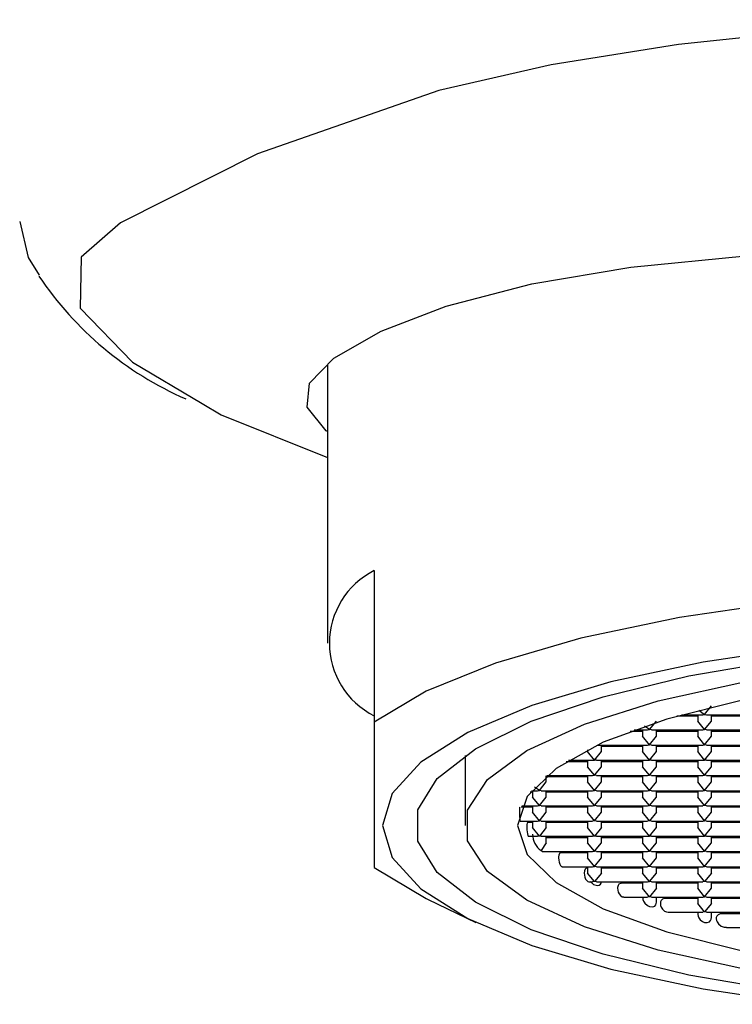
# Model space of a CAD drawing. Header units: millimetres. Extents: x 4232.774 to 4233.053, y 1937.857 to 1937.963.
# Tile 3 of 9: x 4232.891 to 4232.904, y 1937.857 to 1937.875. Entities that reach past the tile are written whole.
import ezdxf

# ---------------------------------------------------------------- set-up
doc = ezdxf.new("R2010")
doc.units = ezdxf.units.MM
doc.layers.add('SANINDUSA', color=3, linetype='Continuous')

msp = doc.modelspace()

# ---------------------------------------------------------------- linework, layer by layer
at = {"layer": 'SANINDUSA'}
for p, q in [((4232.896773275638, 1937.868536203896), (4232.896773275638, 1937.863487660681)), ((4232.897623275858, 1937.864804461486), (4232.897623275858, 1937.86205270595)), ((4232.90362281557, 1937.862195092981), (4232.903747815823, 1937.862349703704)), ((4232.903497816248, 1937.862164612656), (4232.903115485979, 1937.862164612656)), ((4232.903205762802, 1937.862190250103), (4232.903588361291, 1937.862190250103)), ((4232.903497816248, 1937.862190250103), (4232.903497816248, 1937.86207406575)), ((4232.903520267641, 1937.862274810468), (4232.90362281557, 1937.862195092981)), ((4232.903588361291, 1937.862190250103), (4232.90362281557, 1937.862195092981)), ((4232.90362281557, 1937.862195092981), (4232.90365727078, 1937.862190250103)), ((4232.90365727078, 1937.862190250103), (4232.904588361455, 1937.862190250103)), ((4232.903747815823, 1937.86207406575), (4232.903747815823, 1937.862190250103)), ((4232.904497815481, 1937.862164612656), (4232.903747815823, 1937.862164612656)), ((4232.897623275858, 1937.86205270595), (4232.897623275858, 1937.859419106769)), ((4232.902622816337, 1937.861919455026), (4232.902532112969, 1937.861981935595)), ((4232.902622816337, 1937.861919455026), (4232.902747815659, 1937.86207406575)), ((4232.90362281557, 1937.861919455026), (4232.903497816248, 1937.86207406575)), ((4232.90362281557, 1937.861919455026), (4232.903747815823, 1937.86207406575)), ((4232.902497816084, 1937.861888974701), (4232.902271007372, 1937.861888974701)), ((4232.902340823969, 1937.861914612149), (4232.902588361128, 1937.861914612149)), ((4232.902497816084, 1937.861914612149), (4232.902497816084, 1937.86179843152)), ((4232.902622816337, 1937.861643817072), (4232.902497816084, 1937.86179843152)), ((4232.902588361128, 1937.861914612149), (4232.902622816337, 1937.861919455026)), ((4232.902657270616, 1937.861914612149), (4232.902622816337, 1937.861919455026)), ((4232.902622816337, 1937.861643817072), (4232.902747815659, 1937.86179843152)), ((4232.902657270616, 1937.861914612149), (4232.903588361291, 1937.861914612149)), ((4232.902747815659, 1937.86179843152), (4232.902747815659, 1937.861914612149)), ((4232.903497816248, 1937.861888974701), (4232.902747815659, 1937.861888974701)), ((4232.903497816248, 1937.861914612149), (4232.903497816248, 1937.86179843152)), ((4232.90362281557, 1937.861643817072), (4232.903497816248, 1937.86179843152)), ((4232.903588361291, 1937.861914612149), (4232.90362281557, 1937.861919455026)), ((4232.90365727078, 1937.861914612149), (4232.90362281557, 1937.861919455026)), ((4232.90362281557, 1937.861643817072), (4232.903747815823, 1937.86179843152)), ((4232.90365727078, 1937.861914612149), (4232.904588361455, 1937.861914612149)), ((4232.903747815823, 1937.86179843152), (4232.903747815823, 1937.861914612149)), ((4232.904497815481, 1937.861888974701), (4232.903747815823, 1937.861888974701)), ((4232.901669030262, 1937.861638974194), (4232.902588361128, 1937.861638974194)), ((4232.901747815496, 1937.861522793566), (4232.901747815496, 1937.861638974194)), ((4232.902497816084, 1937.861613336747), (4232.901747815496, 1937.861613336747)), ((4232.902497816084, 1937.861638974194), (4232.902497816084, 1937.861522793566)), ((4232.902588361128, 1937.861638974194), (4232.902622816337, 1937.861643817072)), ((4232.902657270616, 1937.861638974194), (4232.902622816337, 1937.861643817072)), ((4232.902657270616, 1937.861638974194), (4232.903588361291, 1937.861638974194)), ((4232.902747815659, 1937.861522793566), (4232.902747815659, 1937.861638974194)), ((4232.903497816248, 1937.861613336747), (4232.902747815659, 1937.861613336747)), ((4232.903497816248, 1937.861638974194), (4232.903497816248, 1937.861522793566)), ((4232.903588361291, 1937.861638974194), (4232.90362281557, 1937.861643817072)), ((4232.90365727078, 1937.861638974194), (4232.90362281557, 1937.861643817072)), ((4232.90365727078, 1937.861638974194), (4232.904588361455, 1937.861638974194)), ((4232.903747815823, 1937.861522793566), (4232.903747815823, 1937.861638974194)), ((4232.904497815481, 1937.861613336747), (4232.903747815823, 1937.861613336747)), ((4232.899273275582, 1937.861451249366), (4232.899273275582, 1937.860180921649)), ((4232.90149781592, 1937.861555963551), (4232.90149781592, 1937.861522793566)), ((4232.901622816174, 1937.861368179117), (4232.90149781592, 1937.861522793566)), ((4232.901622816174, 1937.861368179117), (4232.901747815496, 1937.861522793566)), ((4232.902622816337, 1937.861368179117), (4232.902497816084, 1937.861522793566)), ((4232.902622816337, 1937.861368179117), (4232.902747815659, 1937.861522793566)), ((4232.90362281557, 1937.861368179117), (4232.903497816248, 1937.861522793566)), ((4232.90362281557, 1937.861368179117), (4232.903747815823, 1937.861522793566)), ((4232.90149781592, 1937.861337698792), (4232.901107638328, 1937.861337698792)), ((4232.901149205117, 1937.86136333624), (4232.901588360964, 1937.86136333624)), ((4232.90149781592, 1937.86136333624), (4232.90149781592, 1937.861247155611)), ((4232.901622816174, 1937.861092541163), (4232.90149781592, 1937.861247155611)), ((4232.901588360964, 1937.86136333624), (4232.901622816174, 1937.861368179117)), ((4232.901657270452, 1937.86136333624), (4232.901622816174, 1937.861368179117)), ((4232.901622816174, 1937.861092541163), (4232.901747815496, 1937.861247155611)), ((4232.901657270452, 1937.86136333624), (4232.902588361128, 1937.86136333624)), ((4232.901747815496, 1937.861247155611), (4232.901747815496, 1937.86136333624)), ((4232.902497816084, 1937.861337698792), (4232.901747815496, 1937.861337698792)), ((4232.902497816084, 1937.86136333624), (4232.902497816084, 1937.861247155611)), ((4232.902622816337, 1937.861092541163), (4232.902497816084, 1937.861247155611)), ((4232.902588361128, 1937.86136333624), (4232.902622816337, 1937.861368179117)), ((4232.902657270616, 1937.86136333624), (4232.902622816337, 1937.861368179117)), ((4232.902622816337, 1937.861092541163), (4232.902747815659, 1937.861247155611)), ((4232.902657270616, 1937.86136333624), (4232.903588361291, 1937.86136333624)), ((4232.902747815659, 1937.861247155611), (4232.902747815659, 1937.86136333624)), ((4232.903497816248, 1937.861337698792), (4232.902747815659, 1937.861337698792)), ((4232.903497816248, 1937.86136333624), (4232.903497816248, 1937.861247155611)), ((4232.90362281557, 1937.861092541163), (4232.903497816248, 1937.861247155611)), ((4232.903588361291, 1937.86136333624), (4232.90362281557, 1937.861368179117)), ((4232.90365727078, 1937.86136333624), (4232.90362281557, 1937.861368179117)), ((4232.90362281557, 1937.861092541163), (4232.903747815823, 1937.861247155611)), ((4232.90365727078, 1937.86136333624), (4232.904588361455, 1937.86136333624)), ((4232.903747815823, 1937.861247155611), (4232.903747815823, 1937.86136333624)), ((4232.904497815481, 1937.861337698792), (4232.903747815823, 1937.861337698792)), ((4232.900747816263, 1937.860971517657), (4232.900747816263, 1937.861079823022)), ((4232.90149781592, 1937.861062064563), (4232.900747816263, 1937.861062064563)), ((4232.900757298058, 1937.861087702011), (4232.901588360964, 1937.861087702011)), ((4232.90149781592, 1937.861087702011), (4232.90149781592, 1937.860971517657)), ((4232.901588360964, 1937.861087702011), (4232.901622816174, 1937.861092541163)), ((4232.901657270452, 1937.861087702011), (4232.901622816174, 1937.861092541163)), ((4232.901657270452, 1937.861087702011), (4232.902588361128, 1937.861087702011)), ((4232.901747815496, 1937.860971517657), (4232.901747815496, 1937.861087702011)), ((4232.902497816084, 1937.861062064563), (4232.901747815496, 1937.861062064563)), ((4232.902497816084, 1937.861087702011), (4232.902497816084, 1937.860971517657)), ((4232.902588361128, 1937.861087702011), (4232.902622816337, 1937.861092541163)), ((4232.902657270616, 1937.861087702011), (4232.902622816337, 1937.861092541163)), ((4232.902657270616, 1937.861087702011), (4232.903588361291, 1937.861087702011)), ((4232.902747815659, 1937.860971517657), (4232.902747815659, 1937.861087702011)), ((4232.903497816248, 1937.861062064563), (4232.902747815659, 1937.861062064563)), ((4232.903497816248, 1937.861087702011), (4232.903497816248, 1937.860971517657)), ((4232.903588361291, 1937.861087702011), (4232.90362281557, 1937.861092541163)), ((4232.90365727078, 1937.861087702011), (4232.90362281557, 1937.861092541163)), ((4232.90365727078, 1937.861087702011), (4232.904588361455, 1937.861087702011)), ((4232.903747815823, 1937.860971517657), (4232.903747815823, 1937.861087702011)), ((4232.904497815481, 1937.861062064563), (4232.903747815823, 1937.861062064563)), ((4232.90062281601, 1937.860816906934), (4232.900534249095, 1937.860876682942)), ((4232.90062281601, 1937.860816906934), (4232.900747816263, 1937.860971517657)), ((4232.901622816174, 1937.860816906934), (4232.90149781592, 1937.860971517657)), ((4232.901622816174, 1937.860816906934), (4232.901747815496, 1937.860971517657)), ((4232.902622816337, 1937.860816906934), (4232.902497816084, 1937.860971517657)), ((4232.902622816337, 1937.860816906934), (4232.902747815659, 1937.860971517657)), ((4232.90362281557, 1937.860816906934), (4232.903497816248, 1937.860971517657)), ((4232.90362281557, 1937.860816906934), (4232.903747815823, 1937.860971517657)), ((4232.900497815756, 1937.860786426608), (4232.900457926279, 1937.860786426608)), ((4232.900478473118, 1937.860812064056), (4232.9005883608, 1937.860812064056)), ((4232.900497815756, 1937.860812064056), (4232.900497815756, 1937.860695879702)), ((4232.90062281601, 1937.860541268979), (4232.900497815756, 1937.860695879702)), ((4232.9005883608, 1937.860812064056), (4232.90062281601, 1937.860816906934)), ((4232.900657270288, 1937.860812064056), (4232.90062281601, 1937.860816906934)), ((4232.90062281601, 1937.860541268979), (4232.900747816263, 1937.860695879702)), ((4232.900657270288, 1937.860812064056), (4232.901588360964, 1937.860812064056)), ((4232.900747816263, 1937.860695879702), (4232.900747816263, 1937.860812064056)), ((4232.90149781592, 1937.860786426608), (4232.900747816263, 1937.860786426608)), ((4232.90149781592, 1937.860812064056), (4232.90149781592, 1937.860695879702)), ((4232.901622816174, 1937.860541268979), (4232.90149781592, 1937.860695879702)), ((4232.901588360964, 1937.860812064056), (4232.901622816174, 1937.860816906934)), ((4232.901657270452, 1937.860812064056), (4232.901622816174, 1937.860816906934)), ((4232.901622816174, 1937.860541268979), (4232.901747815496, 1937.860695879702)), ((4232.901657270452, 1937.860812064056), (4232.902588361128, 1937.860812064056)), ((4232.901747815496, 1937.860695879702), (4232.901747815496, 1937.860812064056)), ((4232.902497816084, 1937.860786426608), (4232.901747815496, 1937.860786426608)), ((4232.902497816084, 1937.860812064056), (4232.902497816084, 1937.860695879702)), ((4232.902622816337, 1937.860541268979), (4232.902497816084, 1937.860695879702)), ((4232.902588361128, 1937.860812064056), (4232.902622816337, 1937.860816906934)), ((4232.902657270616, 1937.860812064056), (4232.902622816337, 1937.860816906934)), ((4232.902622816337, 1937.860541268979), (4232.902747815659, 1937.860695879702)), ((4232.902657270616, 1937.860812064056), (4232.903588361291, 1937.860812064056)), ((4232.902747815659, 1937.860695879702), (4232.902747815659, 1937.860812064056)), ((4232.903497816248, 1937.860786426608), (4232.902747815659, 1937.860786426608)), ((4232.903497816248, 1937.860812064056), (4232.903497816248, 1937.860695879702)), ((4232.90362281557, 1937.860541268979), (4232.903497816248, 1937.860695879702)), ((4232.903588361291, 1937.860812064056), (4232.90362281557, 1937.860816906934)), ((4232.90365727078, 1937.860812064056), (4232.90362281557, 1937.860816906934)), ((4232.90362281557, 1937.860541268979), (4232.903747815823, 1937.860695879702)), ((4232.90365727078, 1937.860812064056), (4232.904588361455, 1937.860812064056)), ((4232.903747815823, 1937.860695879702), (4232.903747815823, 1937.860812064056)), ((4232.904497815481, 1937.860786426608), (4232.903747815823, 1937.860786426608)), ((4232.900497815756, 1937.860510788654), (4232.900292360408, 1937.860510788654)), ((4232.900303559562, 1937.860536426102), (4232.9005883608, 1937.860536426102)), ((4232.900497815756, 1937.860536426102), (4232.900497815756, 1937.860420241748)), ((4232.9005883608, 1937.860536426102), (4232.90062281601, 1937.860541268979)), ((4232.900657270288, 1937.860536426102), (4232.90062281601, 1937.860541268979)), ((4232.900657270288, 1937.860536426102), (4232.901588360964, 1937.860536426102)), ((4232.900747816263, 1937.860420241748), (4232.900747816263, 1937.860536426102)), ((4232.90149781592, 1937.860510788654), (4232.900747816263, 1937.860510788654)), ((4232.90149781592, 1937.860536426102), (4232.90149781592, 1937.860420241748)), ((4232.901588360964, 1937.860536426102), (4232.901622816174, 1937.860541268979)), ((4232.901657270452, 1937.860536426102), (4232.901622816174, 1937.860541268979)), ((4232.901657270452, 1937.860536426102), (4232.902588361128, 1937.860536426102)), ((4232.901747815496, 1937.860420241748), (4232.901747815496, 1937.860536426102)), ((4232.902497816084, 1937.860510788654), (4232.901747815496, 1937.860510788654)), ((4232.902497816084, 1937.860536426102), (4232.902497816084, 1937.860420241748)), ((4232.902588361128, 1937.860536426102), (4232.902622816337, 1937.860541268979)), ((4232.902657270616, 1937.860536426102), (4232.902622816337, 1937.860541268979)), ((4232.902657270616, 1937.860536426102), (4232.903588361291, 1937.860536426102)), ((4232.902747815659, 1937.860420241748), (4232.902747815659, 1937.860536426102)), ((4232.903497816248, 1937.860510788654), (4232.902747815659, 1937.860510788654)), ((4232.903497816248, 1937.860536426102), (4232.903497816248, 1937.860420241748)), ((4232.90362281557, 1937.860541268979), (4232.903588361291, 1937.860536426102)), ((4232.90365727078, 1937.860536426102), (4232.90362281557, 1937.860541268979)), ((4232.90365727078, 1937.860536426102), (4232.904588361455, 1937.860536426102)), ((4232.903747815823, 1937.860420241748), (4232.903747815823, 1937.860536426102)), ((4232.904497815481, 1937.860510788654), (4232.903747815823, 1937.860510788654)), ((4232.90062281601, 1937.860265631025), (4232.900497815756, 1937.860420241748)), ((4232.90062281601, 1937.860265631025), (4232.900747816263, 1937.860420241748)), ((4232.901622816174, 1937.860265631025), (4232.90149781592, 1937.860420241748)), ((4232.901622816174, 1937.860265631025), (4232.901747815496, 1937.860420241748)), ((4232.902622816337, 1937.860265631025), (4232.902497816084, 1937.860420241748)), ((4232.902747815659, 1937.860420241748), (4232.902622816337, 1937.860265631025)), ((4232.90362281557, 1937.860265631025), (4232.903497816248, 1937.860420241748)), ((4232.90362281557, 1937.860265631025), (4232.903747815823, 1937.860420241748)), ((4232.900271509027, 1937.860265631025), (4232.900274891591, 1937.860261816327)), ((4232.900274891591, 1937.860260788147), (4232.9005883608, 1937.860260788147)), ((4232.900497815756, 1937.8602351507), (4232.900410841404, 1937.8602351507)), ((4232.900497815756, 1937.860260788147), (4232.900497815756, 1937.860144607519)), ((4232.90062281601, 1937.85998999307), (4232.900497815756, 1937.860144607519)), ((4232.9005883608, 1937.860260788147), (4232.90062281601, 1937.860265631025)), ((4232.900657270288, 1937.860260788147), (4232.90062281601, 1937.860265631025)), ((4232.900747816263, 1937.860144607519), (4232.90062281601, 1937.85998999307)), ((4232.900657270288, 1937.860260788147), (4232.901588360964, 1937.860260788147)), ((4232.900747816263, 1937.860144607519), (4232.900747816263, 1937.860260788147)), ((4232.90149781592, 1937.8602351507), (4232.900747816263, 1937.8602351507)), ((4232.90149781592, 1937.860260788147), (4232.90149781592, 1937.860144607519)), ((4232.901622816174, 1937.85998999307), (4232.90149781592, 1937.860144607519)), ((4232.901622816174, 1937.860265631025), (4232.901588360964, 1937.860260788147)), ((4232.901657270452, 1937.860260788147), (4232.901622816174, 1937.860265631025)), ((4232.901747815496, 1937.860144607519), (4232.901622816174, 1937.85998999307)), ((4232.901657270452, 1937.860260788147), (4232.902588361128, 1937.860260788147)), ((4232.901747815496, 1937.860144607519), (4232.901747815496, 1937.860260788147)), ((4232.902497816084, 1937.8602351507), (4232.901747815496, 1937.8602351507)), ((4232.902497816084, 1937.860260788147), (4232.902497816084, 1937.860144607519)), ((4232.902622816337, 1937.85998999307), (4232.902497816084, 1937.860144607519)), ((4232.902622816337, 1937.860265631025), (4232.902588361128, 1937.860260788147)), ((4232.902657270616, 1937.860260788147), (4232.902622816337, 1937.860265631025)), ((4232.902622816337, 1937.85998999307), (4232.902747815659, 1937.860144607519)), ((4232.902657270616, 1937.860260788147), (4232.903588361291, 1937.860260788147)), ((4232.902747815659, 1937.860144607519), (4232.902747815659, 1937.860260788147)), ((4232.903497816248, 1937.8602351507), (4232.902747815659, 1937.8602351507)), ((4232.903497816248, 1937.860260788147), (4232.903497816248, 1937.860144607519)), ((4232.90362281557, 1937.85998999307), (4232.903497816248, 1937.860144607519)), ((4232.903588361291, 1937.860260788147), (4232.90362281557, 1937.860265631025)), ((4232.90365727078, 1937.860260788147), (4232.90362281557, 1937.860265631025)), ((4232.90362281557, 1937.85998999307), (4232.903747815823, 1937.860144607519)), ((4232.90365727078, 1937.860260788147), (4232.904588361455, 1937.860260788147)), ((4232.903747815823, 1937.860144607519), (4232.903747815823, 1937.860260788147)), ((4232.904497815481, 1937.8602351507), (4232.903747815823, 1937.8602351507)), ((4232.900417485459, 1937.85998999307), (4232.900424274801, 1937.859986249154)), ((4232.900424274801, 1937.859985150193), (4232.9005883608, 1937.859985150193)), ((4232.90062281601, 1937.85998999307), (4232.9005883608, 1937.859985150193)), ((4232.900657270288, 1937.859985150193), (4232.90062281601, 1937.85998999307)), ((4232.900657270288, 1937.859985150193), (4232.901588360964, 1937.859985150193)), ((4232.900747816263, 1937.859868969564), (4232.900747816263, 1937.859985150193)), ((4232.90149781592, 1937.859959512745), (4232.900747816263, 1937.859959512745)), ((4232.90149781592, 1937.859985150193), (4232.90149781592, 1937.859868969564)), ((4232.901622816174, 1937.85998999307), (4232.901588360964, 1937.859985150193)), ((4232.901657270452, 1937.859985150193), (4232.901622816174, 1937.85998999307)), ((4232.901657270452, 1937.859985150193), (4232.902588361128, 1937.859985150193)), ((4232.901747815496, 1937.859868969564), (4232.901747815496, 1937.859985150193)), ((4232.902497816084, 1937.859959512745), (4232.901747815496, 1937.859959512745)), ((4232.902497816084, 1937.859985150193), (4232.902497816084, 1937.859868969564)), ((4232.902588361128, 1937.859985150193), (4232.902622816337, 1937.85998999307)), ((4232.902657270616, 1937.859985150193), (4232.902622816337, 1937.85998999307)), ((4232.902657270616, 1937.859985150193), (4232.903588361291, 1937.859985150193)), ((4232.902747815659, 1937.859868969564), (4232.902747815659, 1937.859985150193)), ((4232.903497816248, 1937.859959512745), (4232.902747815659, 1937.859959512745)), ((4232.903497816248, 1937.859985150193), (4232.903497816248, 1937.859868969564)), ((4232.903588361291, 1937.859985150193), (4232.90362281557, 1937.85998999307)), ((4232.90365727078, 1937.859985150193), (4232.90362281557, 1937.85998999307)), ((4232.90365727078, 1937.859985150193), (4232.904588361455, 1937.859985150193)), ((4232.903747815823, 1937.859868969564), (4232.903747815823, 1937.859985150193)), ((4232.904497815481, 1937.859959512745), (4232.903747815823, 1937.859959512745)), ((4232.900747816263, 1937.859868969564), (4232.900655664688, 1937.85972763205)), ((4232.901622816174, 1937.859714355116), (4232.90149781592, 1937.859868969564)), ((4232.901622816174, 1937.859714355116), (4232.901747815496, 1937.859868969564)), ((4232.902622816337, 1937.859714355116), (4232.902497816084, 1937.859868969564)), ((4232.902622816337, 1937.859714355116), (4232.902747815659, 1937.859868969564)), ((4232.90362281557, 1937.859714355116), (4232.903497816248, 1937.859868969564)), ((4232.90362281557, 1937.859714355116), (4232.903747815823, 1937.859868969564)), ((4232.900675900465, 1937.859709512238), (4232.901588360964, 1937.859709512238)), ((4232.90149781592, 1937.859683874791), (4232.901009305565, 1937.859683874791)), ((4232.90149781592, 1937.859709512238), (4232.90149781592, 1937.85959333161)), ((4232.901588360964, 1937.859709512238), (4232.901622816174, 1937.859714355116)), ((4232.901657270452, 1937.859709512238), (4232.901622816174, 1937.859714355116)), ((4232.901657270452, 1937.859709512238), (4232.902588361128, 1937.859709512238)), ((4232.901747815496, 1937.85959333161), (4232.901747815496, 1937.859709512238)), ((4232.902497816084, 1937.859683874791), (4232.901747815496, 1937.859683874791)), ((4232.902497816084, 1937.859709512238), (4232.902497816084, 1937.85959333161)), ((4232.902588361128, 1937.859709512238), (4232.902622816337, 1937.859714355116)), ((4232.902657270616, 1937.859709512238), (4232.902622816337, 1937.859714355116)), ((4232.902657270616, 1937.859709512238), (4232.903588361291, 1937.859709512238)), ((4232.902747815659, 1937.85959333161), (4232.902747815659, 1937.859709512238)), ((4232.903497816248, 1937.859683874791), (4232.902747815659, 1937.859683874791)), ((4232.903497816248, 1937.859709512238), (4232.903497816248, 1937.85959333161)), ((4232.903588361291, 1937.859709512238), (4232.90362281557, 1937.859714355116)), ((4232.90365727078, 1937.859709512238), (4232.90362281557, 1937.859714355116)), ((4232.90365727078, 1937.859709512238), (4232.904588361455, 1937.859709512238)), ((4232.903747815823, 1937.85959333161), (4232.903747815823, 1937.859709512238)), ((4232.904497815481, 1937.859683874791), (4232.903747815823, 1937.859683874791)), ((4232.901023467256, 1937.859438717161), (4232.901037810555, 1937.85943530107)), ((4232.901037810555, 1937.859433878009), (4232.901588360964, 1937.859433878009)), ((4232.901622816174, 1937.859438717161), (4232.90149781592, 1937.85959333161)), ((4232.90149781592, 1937.859433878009), (4232.90149781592, 1937.859317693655)), ((4232.901588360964, 1937.859433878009), (4232.901622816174, 1937.859438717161)), ((4232.901622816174, 1937.859438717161), (4232.901747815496, 1937.85959333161)), ((4232.901657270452, 1937.859433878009), (4232.901622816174, 1937.859438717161)), ((4232.901657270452, 1937.859433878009), (4232.902588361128, 1937.859433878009)), ((4232.901747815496, 1937.859317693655), (4232.901747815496, 1937.859433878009)), ((4232.902622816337, 1937.859438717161), (4232.902497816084, 1937.85959333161)), ((4232.902497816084, 1937.859433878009), (4232.902497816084, 1937.859317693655)), ((4232.902622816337, 1937.859438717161), (4232.902588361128, 1937.859433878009)), ((4232.902622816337, 1937.859438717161), (4232.902747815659, 1937.85959333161)), ((4232.902657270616, 1937.859433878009), (4232.902622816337, 1937.859438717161)), ((4232.902657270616, 1937.859433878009), (4232.903588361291, 1937.859433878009)), ((4232.902747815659, 1937.859317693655), (4232.902747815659, 1937.859433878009)), ((4232.90362281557, 1937.859438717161), (4232.903497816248, 1937.85959333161)), ((4232.903497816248, 1937.859433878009), (4232.903497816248, 1937.859317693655)), ((4232.903588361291, 1937.859433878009), (4232.90362281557, 1937.859438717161)), ((4232.90362281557, 1937.859438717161), (4232.903747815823, 1937.85959333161)), ((4232.90365727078, 1937.859433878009), (4232.90362281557, 1937.859438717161)), ((4232.90365727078, 1937.859433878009), (4232.904588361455, 1937.859433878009)), ((4232.903747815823, 1937.859317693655), (4232.903747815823, 1937.859433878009)), ((4232.90149781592, 1937.859408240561), (4232.901485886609, 1937.859408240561)), ((4232.901622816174, 1937.859163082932), (4232.90149781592, 1937.859317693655)), ((4232.901747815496, 1937.859317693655), (4232.901622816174, 1937.859163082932)), ((4232.902497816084, 1937.859408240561), (4232.901747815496, 1937.859408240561)), ((4232.902622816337, 1937.859163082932), (4232.902497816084, 1937.859317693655)), ((4232.902622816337, 1937.859163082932), (4232.902747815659, 1937.859317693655)), ((4232.903497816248, 1937.859408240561), (4232.902747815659, 1937.859408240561)), ((4232.90362281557, 1937.859163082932), (4232.903497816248, 1937.859317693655)), ((4232.903747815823, 1937.859317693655), (4232.90362281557, 1937.859163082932)), ((4232.904497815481, 1937.859408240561), (4232.903747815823, 1937.859408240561)), ((4232.901523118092, 1937.859158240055), (4232.901588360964, 1937.859158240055)), ((4232.901622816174, 1937.859163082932), (4232.901588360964, 1937.859158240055)), ((4232.901657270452, 1937.859158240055), (4232.901622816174, 1937.859163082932)), ((4232.901657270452, 1937.859158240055), (4232.902588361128, 1937.859158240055)), ((4232.902497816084, 1937.859132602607), (4232.902105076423, 1937.859132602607)), ((4232.902497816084, 1937.859158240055), (4232.902497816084, 1937.859042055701)), ((4232.902588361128, 1937.859158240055), (4232.902622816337, 1937.859163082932)), ((4232.902657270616, 1937.859158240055), (4232.902622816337, 1937.859163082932)), ((4232.902657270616, 1937.859158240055), (4232.903588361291, 1937.859158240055)), ((4232.902747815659, 1937.859042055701), (4232.902747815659, 1937.859158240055)), ((4232.903497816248, 1937.859132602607), (4232.902747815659, 1937.859132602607)), ((4232.903497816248, 1937.859158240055), (4232.903497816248, 1937.859042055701)), ((4232.90362281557, 1937.859163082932), (4232.903588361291, 1937.859158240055)), ((4232.90365727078, 1937.859158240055), (4232.90362281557, 1937.859163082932)), ((4232.90365727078, 1937.859158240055), (4232.904588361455, 1937.859158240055)), ((4232.903747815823, 1937.859042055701), (4232.903747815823, 1937.859158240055)), ((4232.904497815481, 1937.859132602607), (4232.903747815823, 1937.859132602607)), ((4232.902128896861, 1937.858887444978), (4232.902153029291, 1937.85888503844)), ((4232.902622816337, 1937.858887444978), (4232.902497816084, 1937.859042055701)), ((4232.902622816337, 1937.858887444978), (4232.902588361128, 1937.8588826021)), ((4232.902747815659, 1937.859042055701), (4232.902622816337, 1937.858887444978)), ((4232.902657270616, 1937.8588826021), (4232.902622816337, 1937.858887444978)), ((4232.90362281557, 1937.858887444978), (4232.903497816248, 1937.859042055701)), ((4232.903588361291, 1937.8588826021), (4232.90362281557, 1937.858887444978)), ((4232.90362281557, 1937.858887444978), (4232.903747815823, 1937.859042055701)), ((4232.90365727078, 1937.8588826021), (4232.90362281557, 1937.858887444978)), ((4232.898602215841, 1937.858839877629), (4232.899470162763, 1937.858421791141)), ((4232.902153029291, 1937.8588826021), (4232.902588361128, 1937.8588826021)), ((4232.902497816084, 1937.8588826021), (4232.902497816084, 1937.858872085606)), ((4232.902657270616, 1937.8588826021), (4232.903588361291, 1937.8588826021)), ((4232.902747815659, 1937.858784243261), (4232.902747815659, 1937.8588826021)), ((4232.903497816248, 1937.858856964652), (4232.902901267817, 1937.858856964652)), ((4232.903497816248, 1937.8588826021), (4232.903497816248, 1937.858766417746)), ((4232.90362281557, 1937.858611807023), (4232.903497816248, 1937.858766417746)), ((4232.903747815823, 1937.858766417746), (4232.90362281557, 1937.858611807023)), ((4232.90365727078, 1937.8588826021), (4232.904588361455, 1937.8588826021)), ((4232.903747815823, 1937.858766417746), (4232.903747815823, 1937.8588826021)), ((4232.904497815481, 1937.858856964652), (4232.903747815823, 1937.858856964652)), ((4232.902932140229, 1937.858611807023), (4232.902963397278, 1937.858608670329)), ((4232.902963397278, 1937.858606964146), (4232.903588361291, 1937.858606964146)), ((4232.903497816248, 1937.858606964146), (4232.903497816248, 1937.858573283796)), ((4232.90362281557, 1937.858611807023), (4232.903588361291, 1937.858606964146)), ((4232.90365727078, 1937.858606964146), (4232.90362281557, 1937.858611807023)), ((4232.90365727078, 1937.858606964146), (4232.904588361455, 1937.858606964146)), ((4232.903747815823, 1937.858507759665), (4232.903747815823, 1937.858606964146)), ((4232.904497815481, 1937.858581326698), (4232.903938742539, 1937.858581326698)), ((4232.903978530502, 1937.858336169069), (4232.904019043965, 1937.858335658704)), ((4232.904019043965, 1937.858331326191), (4232.904588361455, 1937.858331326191))]:
    msp.add_line(p, q, dxfattribs=at)
at = {"layer": 'SANINDUSA', "flags": 128}
for points in [[(4232.91062327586, 1937.874797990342), (4232.908362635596, 1937.874760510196), (4232.905682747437, 1937.874611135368), (4232.903147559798, 1937.874349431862), (4232.900837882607, 1937.873981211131), (4232.898797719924, 1937.873512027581), (4232.895505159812, 1937.872363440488), (4232.893019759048, 1937.871111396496)], [(4232.891187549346, 1937.871137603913), (4232.891344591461, 1937.870485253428), (4232.891544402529, 1937.870164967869)], [(4232.893019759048, 1937.871111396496), (4232.892303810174, 1937.870490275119), (4232.892286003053, 1937.869567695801)], [(4232.896773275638, 1937.867325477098), (4232.896753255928, 1937.867337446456), (4232.896404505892, 1937.86776713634), (4232.896449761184, 1937.868207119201), (4232.896892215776, 1937.868657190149), (4232.897748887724, 1937.869145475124), (4232.898932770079, 1937.86960162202), (4232.900484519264, 1937.870005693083), (4232.902282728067, 1937.870307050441), (4232.904372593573, 1937.870516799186), (4232.906581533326, 1937.870636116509), (4232.908973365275, 1937.87069214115), (4232.91062327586, 1937.870701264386)], [(4232.892286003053, 1937.869567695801), (4232.893234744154, 1937.868584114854), (4232.894499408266, 1937.86783411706)], [(4232.894499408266, 1937.86783411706), (4232.894846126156, 1937.867628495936), (4232.896773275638, 1937.866858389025)], [(4232.923623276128, 1937.862052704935), (4232.922679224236, 1937.862615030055), (4232.921417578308, 1937.863127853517), (4232.919871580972, 1937.863577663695), (4232.918081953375, 1937.863952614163), (4232.916095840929, 1937.864242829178), (4232.913965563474, 1937.864440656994), (4232.911747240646, 1937.864540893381), (4232.909499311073, 1937.864540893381), (4232.907280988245, 1937.864440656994), (4232.905150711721, 1937.864242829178), (4232.903164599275, 1937.863952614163), (4232.901374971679, 1937.863577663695), (4232.89982897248, 1937.863127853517), (4232.898567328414, 1937.862615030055), (4232.897623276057, 1937.862052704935)], [(4232.905461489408, 1937.863424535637), (4232.903594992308, 1937.86314611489), (4232.901920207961, 1937.862786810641), (4232.900482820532, 1937.862356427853), (4232.89932203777, 1937.861866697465), (4232.898469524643, 1937.861330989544), (4232.897948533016, 1937.860763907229), (4232.897773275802, 1937.860180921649), (4232.897948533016, 1937.859597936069), (4232.898469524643, 1937.859030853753), (4232.89932203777, 1937.858495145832), (4232.900482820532, 1937.858005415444), (4232.901920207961, 1937.857575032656), (4232.903594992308, 1937.857215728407), (4232.905461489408, 1937.85693730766)], [(4232.905108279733, 1937.857165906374), (4232.90333901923, 1937.857466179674), (4232.901779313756, 1937.857844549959), (4232.900474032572, 1937.858290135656), (4232.899460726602, 1937.858790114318), (4232.898768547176, 1937.859330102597), (4232.8984174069, 1937.859894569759), (4232.8984174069, 1937.860467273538), (4232.898768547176, 1937.8610317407), (4232.899460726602, 1937.861571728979), (4232.900474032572, 1937.862071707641), (4232.901779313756, 1937.862517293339), (4232.90333901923, 1937.862895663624), (4232.905108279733, 1937.863195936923)], [(4232.904370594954, 1937.857569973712), (4232.902779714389, 1937.857919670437), (4232.9014409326, 1937.858342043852), (4232.900397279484, 1937.858823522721), (4232.899682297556, 1937.859348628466), (4232.899318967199, 1937.85990048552), (4232.899318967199, 1937.860461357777), (4232.899682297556, 1937.861013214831), (4232.900397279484, 1937.861538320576), (4232.9014409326, 1937.862019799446), (4232.902779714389, 1937.86244217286), (4232.904370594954, 1937.862791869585)], [(4232.904355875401, 1937.862468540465), (4232.902937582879, 1937.862112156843), (4232.901781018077, 1937.861690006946), (4232.900925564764, 1937.86121646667), (4232.900400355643, 1937.860707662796), (4232.900223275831, 1937.860180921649), (4232.900400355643, 1937.859654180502), (4232.900925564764, 1937.859145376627), (4232.901781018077, 1937.858671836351), (4232.902937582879, 1937.858249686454), (4232.904355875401, 1937.857893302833)], [(4232.900268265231, 1937.860509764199), (4232.900267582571, 1937.860510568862), (4232.900264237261, 1937.860501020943), (4232.900261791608, 1937.86047839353), (4232.900260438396, 1937.860445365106), (4232.900260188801, 1937.860420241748), (4232.900260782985, 1937.860378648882), (4232.900262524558, 1937.860337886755), (4232.900265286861, 1937.860302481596), (4232.900268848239, 1937.860276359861), (4232.900271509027, 1937.860265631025), (4232.900271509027, 1937.860265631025)], [(4232.900410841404, 1937.86023406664), (4232.900409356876, 1937.86023490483), (4232.900402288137, 1937.860224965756), (4232.900397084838, 1937.860201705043), (4232.900394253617, 1937.860168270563), (4232.90039377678, 1937.860144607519), (4232.900395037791, 1937.86010343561), (4232.900398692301, 1937.860063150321), (4232.900404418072, 1937.860027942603), (4232.900411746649, 1937.860001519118), (4232.900417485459, 1937.85998999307), (4232.900417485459, 1937.85998999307)], [(4232.900655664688, 1937.85972763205), (4232.90066550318, 1937.859714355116), (4232.900675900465, 1937.859710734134)], [(4232.900684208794, 1937.859712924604), (4232.900715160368, 1937.859709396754), (4232.900715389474, 1937.859709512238)], [(4232.901009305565, 1937.859682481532), (4232.901005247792, 1937.859683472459), (4232.900989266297, 1937.85967155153), (4232.900978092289, 1937.85964523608), (4232.900972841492, 1937.85961014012), (4232.900972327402, 1937.85959333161), (4232.90097485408, 1937.859553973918), (4232.900982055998, 1937.85951569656), (4232.900993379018, 1937.859481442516), (4232.901008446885, 1937.859453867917), (4232.901023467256, 1937.859438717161), (4232.901023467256, 1937.859438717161)], [(4232.897623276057, 1937.859419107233), (4232.898567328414, 1937.858856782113), (4232.898602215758, 1937.858839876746)], [(4232.901485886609, 1937.859405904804), (4232.901473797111, 1937.859406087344), (4232.901453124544, 1937.859387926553), (4232.901440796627, 1937.85935632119), (4232.901436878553, 1937.859317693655), (4232.901439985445, 1937.859279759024), (4232.901448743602, 1937.859243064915), (4232.901462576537, 1937.859209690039), (4232.901481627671, 1937.859181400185), (4232.9015051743, 1937.859162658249), (4232.901523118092, 1937.859160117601)], [(4232.901546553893, 1937.859167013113), (4232.901607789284, 1937.859113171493), (4232.901679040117, 1937.859091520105), (4232.901706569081, 1937.859096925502), (4232.901731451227, 1937.859115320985), (4232.901741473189, 1937.859132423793), (4232.901747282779, 1937.859156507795), (4232.901747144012, 1937.859167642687)], [(4232.902105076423, 1937.859130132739), (4232.902092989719, 1937.859131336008), (4232.90206746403, 1937.859117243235), (4232.902051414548, 1937.859093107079), (4232.902042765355, 1937.859058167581), (4232.902041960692, 1937.859042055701), (4232.902045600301, 1937.859005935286), (4232.902055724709, 1937.858971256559), (4232.902071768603, 1937.858939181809), (4232.902094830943, 1937.858910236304), (4232.902125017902, 1937.85888907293), (4232.902128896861, 1937.858887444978), (4232.902128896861, 1937.858887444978)], [(4232.902498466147, 1937.858872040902), (4232.902497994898, 1937.858865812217), (4232.902502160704, 1937.858839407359), (4232.902514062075, 1937.858807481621), (4232.902538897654, 1937.858769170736), (4232.902585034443, 1937.858728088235), (4232.902622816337, 1937.858709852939), (4232.902685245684, 1937.858705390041), (4232.902717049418, 1937.858720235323), (4232.902736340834, 1937.858742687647), (4232.902745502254, 1937.858767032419), (4232.902747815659, 1937.85878930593)], [(4232.902901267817, 1937.858855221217), (4232.902890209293, 1937.858856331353), (4232.902855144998, 1937.858843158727), (4232.902834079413, 1937.858820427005), (4232.902823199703, 1937.858793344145), (4232.902820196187, 1937.858766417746), (4232.902824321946, 1937.858732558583), (4232.902835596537, 1937.858700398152), (4232.90285850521, 1937.858663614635), (4232.902896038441, 1937.858629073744), (4232.902932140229, 1937.858611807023), (4232.902932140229, 1937.858611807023)], [(4232.903498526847, 1937.858573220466), (4232.903497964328, 1937.858567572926), (4232.903503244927, 1937.858537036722), (4232.903515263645, 1937.858507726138), (4232.903541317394, 1937.858471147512), (4232.903584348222, 1937.858436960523), (4232.90362281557, 1937.858421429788), (4232.903669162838, 1937.85841843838), (4232.903708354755, 1937.85843274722), (4232.903732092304, 1937.858456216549), (4232.903744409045, 1937.858483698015), (4232.903747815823, 1937.858510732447)], [(4232.903938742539, 1937.858577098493), (4232.903904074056, 1937.858577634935), (4232.903866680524, 1937.858561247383), (4232.903844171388, 1937.85853790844), (4232.903833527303, 1937.858513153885), (4232.903830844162, 1937.858490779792), (4232.903835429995, 1937.858459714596), (4232.903847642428, 1937.858430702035), (4232.903874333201, 1937.858394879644), (4232.903923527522, 1937.858357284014), (4232.903978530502, 1937.858336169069), (4232.903978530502, 1937.858336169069)]]:
    msp.add_lwpolyline(points, dxfattribs=at)
at = {"layer": 'SANINDUSA'}
for centre, radius, start, end in [((4232.896683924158, 1937.873594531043), 0.006193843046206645, 213.8105783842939, 246.3737205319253), ((4232.898284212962, 1937.863487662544), 0.001473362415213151, 116.6533105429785, 243.3466894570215), ((4232.900844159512, 1937.860016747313), 0.0003451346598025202, 178.9973338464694, 236.8968075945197)]:
    msp.add_arc(centre, radius, start, end, dxfattribs=at)

doc.saveas('drawing.dxf')
